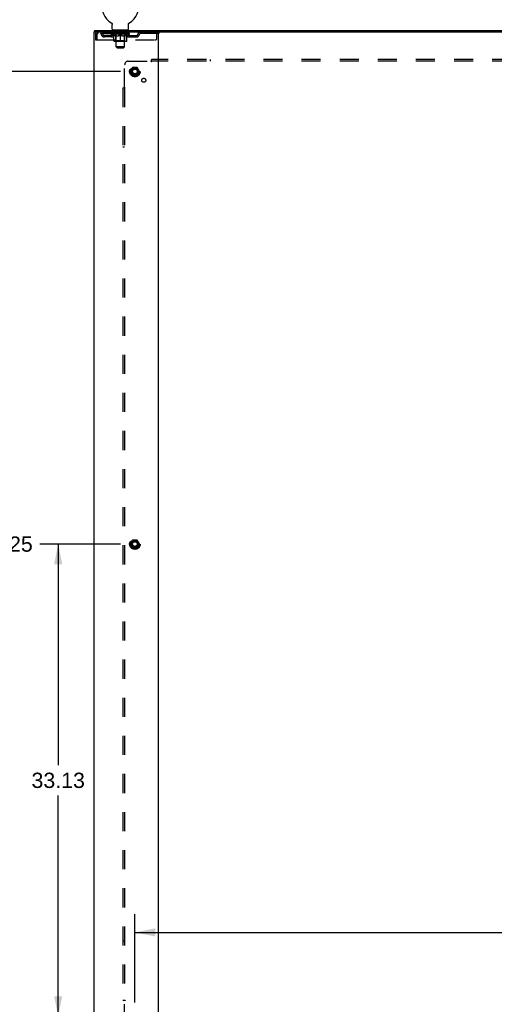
# Model space of a CAD drawing. Header units: inches. Extents: x 0 to 243, y 0 to 157.
# Tile 26 of 28: x 163 to 196, y 53 to 122. Entities that reach past the tile are written whole.
import ezdxf

# ---------------------------------------------------------------- set-up
doc = ezdxf.new("R2010")
doc.units = ezdxf.units.IN
doc.header["$LTSCALE"] = 13.357143
doc.header["$MEASUREMENT"] = 0
doc.linetypes.add('HIDDEN', pattern=[0.2, 0.1, -0.1])
doc.layers.get('0').update_dxf_attribs({"linetype": 'CONTINUOUS'})
for name, color, linetype in [('DEFAULT_2', 8, 'HIDDEN'), ('DIMENSIONS', 7, 'CONTINUOUS'), ('SUBPANEL', 7, 'CONTINUOUS')]:
    doc.layers.add(name, color=color, linetype=linetype)
doc.styles.get("Standard").update_dxf_attribs({"font": 'arial.ttf'})
doc.dimstyles.new('DIMSTYLE_1', dxfattribs={"dimtxt": 1.071429, "dimasz": 1.428571, "dimexe": 0.09, "dimexo": 0.07, "dimgap": 0.0375, "dimtad": 0, "dimtih": 1, "dimtoh": 1, "dimzin": 4, "dimdsep": 46, "dimtxsty": 'Standard', "dimblk": '_FILLED', "dimblk1": '_FILLED', "dimblk2": '_FILLED', "dimcen": 0.09, "dimadec": 3, "dimazin": 1, "dimtfac": 1, "dimtdec": 3, "dimtofl": 0, "dimtmove": 0, "dimatfit": 3, "dimldrblk": '_FILLED', "dimfxl": 0, "dimtolj": 1, "dimtzin": 4, "dimarcsym": 0})

# ---------------------------------------------------------------- blocks, each defined once
blk = doc.blocks.new('_FILLED')
at = {"color": 0, "linetype": 'ByBlock'}
blk.add_solid([(0, 0), (-1, 0.2), (-1, -0.2)], dxfattribs=at)
blk = doc.blocks.new('*D6')
at = {"layer": 'DIMENSIONS', "color": 2, "linetype": 'Continuous'}
for p, q in [((170.812, 52.754), (170.812, 58.943)), ((225.062, 52.754), (225.062, 58.943)), ((170.812, 57.657), (200.166, 57.657)), ((225.062, 57.657), (204.981, 57.657))]:
    blk.add_line(p, q, dxfattribs=at)
at = {"layer": 'DIMENSIONS', "color": 2, "linetype": 'Continuous', "xscale": 1.4285714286, "yscale": 1.4285714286, "zscale": 1.4285714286, "rotation": 180}
blk.add_blockref('_FILLED', (170.812, 57.657), dxfattribs=at)
at = {"layer": 'DIMENSIONS', "color": 2, "linetype": 'Continuous', "xscale": 1.4285714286, "yscale": 1.4285714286, "zscale": 1.4285714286}
blk.add_blockref('_FILLED', (225.062, 57.657), dxfattribs=at)
at = {"layer": 'DIMENSIONS', "color": 2, "linetype": 'Continuous', "insert": (202.574, 58.193), "char_height": 1.0714, "width": 3.74403, "attachment_point": 2, "line_spacing_factor": 0.9}
blk.add_mtext('54.25', dxfattribs=at)
blk = doc.blocks.new('*D7')
at = {"layer": 'DIMENSIONS', "color": 2, "linetype": 'Continuous'}
for p, q in [((169.812, 118.004), (160.49, 118.004)), ((161.776, 118.004), (161.776, 85.95)), ((161.776, 51.754), (161.776, 83.807)), ((169.812, 51.754), (160.49, 51.754))]:
    blk.add_line(p, q, dxfattribs=at)
at = {"layer": 'DIMENSIONS', "color": 2, "linetype": 'Continuous', "xscale": 1.4285714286, "yscale": 1.4285714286, "zscale": 1.4285714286}
for p, rotation in [((161.776, 118.004), 90), ((161.776, 51.754), 270)]:
    blk.add_blockref('_FILLED', p, dxfattribs=dict(at, rotation=rotation))
at = {"layer": 'DIMENSIONS', "color": 2, "linetype": 'Continuous', "insert": (161.776, 85.414), "char_height": 1.0714, "width": 3.74403, "attachment_point": 2, "line_spacing_factor": 0.9}
blk.add_mtext('66.25', dxfattribs=at)
blk = doc.blocks.new('*D10')
at = {"layer": 'DIMENSIONS', "color": 2, "linetype": 'Continuous'}
for p, q in [((169.812, 84.879), (164.146, 84.879)), ((165.432, 84.879), (165.432, 69.388)), ((165.432, 51.754), (165.432, 67.245)), ((169.812, 51.754), (164.146, 51.754))]:
    blk.add_line(p, q, dxfattribs=at)
at = {"layer": 'DIMENSIONS', "color": 2, "linetype": 'Continuous', "xscale": 1.4285714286, "yscale": 1.4285714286, "zscale": 1.4285714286}
for p, rotation in [((165.432, 84.879), 90), ((165.432, 51.754), 270)]:
    blk.add_blockref('_FILLED', p, dxfattribs=dict(at, rotation=rotation))
at = {"layer": 'DIMENSIONS', "color": 2, "linetype": 'Continuous', "insert": (165.432, 68.852), "char_height": 1.0714, "width": 3.74403, "attachment_point": 2, "line_spacing_factor": 0.9}
blk.add_mtext('33.13', dxfattribs=at)

msp = doc.modelspace()

# ---------------------------------------------------------------- linework, layer by layer
at = {"color": 7, "linetype": 'Continuous'}
for p, q in [((167.989, 120.879), (167.989, 120.775)), ((167.989, 120.879), (227.885, 120.879)), ((169.156, 121.417), (169.156, 121.417)), ((169.156, 121.417), (169.16, 121.414)), ((169.158, 121.415), (169.157, 121.416)), ((169.16, 121.414), (169.164, 121.411)), ((169.164, 121.411), (169.169, 121.409)), ((169.168, 121.409), (169.173, 121.406)), ((169.172, 121.406), (169.177, 121.402)), ((169.176, 121.402), (169.18, 121.399)), ((169.18, 121.399), (169.184, 121.396)), ((169.184, 121.396), (169.188, 121.392)), ((169.188, 121.392), (169.191, 121.388)), ((169.191, 121.388), (169.195, 121.384)), ((169.194, 121.385), (169.198, 121.381)), ((169.198, 121.381), (169.201, 121.377)), ((169.201, 121.377), (169.204, 121.372)), ((169.204, 121.372), (169.207, 121.368)), ((169.206, 121.368), (169.209, 121.364)), ((169.209, 121.364), (169.212, 121.359)), ((169.212, 121.359), (169.214, 121.355)), ((169.214, 121.355), (169.216, 121.35)), ((169.216, 121.35), (169.218, 121.346)), ((169.218, 121.346), (169.22, 121.341)), ((169.22, 121.341), (169.221, 121.336)), ((169.221, 121.336), (169.223, 121.331)), ((169.223, 121.331), (169.224, 121.326)), ((169.224, 121.326), (169.225, 121.321)), ((169.225, 121.321), (169.226, 121.316)), ((169.226, 121.316), (169.227, 121.311)), ((169.227, 121.311), (169.228, 121.306)), ((169.228, 121.296), (169.228, 121.292)), ((169.228, 120.978), (169.228, 121.292)), ((169.291, 120.909), (169.291, 120.879)), ((170.291, 120.909), (169.291, 120.909)), ((170.291, 120.909), (170.291, 120.879)), ((170.353, 120.978), (170.353, 121.292)), ((170.354, 121.306), (170.355, 121.311)), ((170.354, 121.301), (170.354, 121.306)), ((170.355, 121.311), (170.356, 121.316)), ((170.356, 121.316), (170.357, 121.321)), ((170.357, 121.321), (170.358, 121.326)), ((170.358, 121.326), (170.359, 121.331)), ((170.359, 121.331), (170.36, 121.336)), ((170.36, 121.336), (170.362, 121.341)), ((170.362, 121.341), (170.364, 121.346)), ((170.364, 121.346), (170.366, 121.35)), ((170.366, 121.35), (170.368, 121.355)), ((170.368, 121.355), (170.37, 121.359)), ((170.37, 121.359), (170.373, 121.364)), ((170.373, 121.364), (170.376, 121.368)), ((170.375, 121.368), (170.378, 121.372)), ((170.378, 121.372), (170.381, 121.377)), ((170.381, 121.377), (170.384, 121.381)), ((170.384, 121.381), (170.388, 121.385)), ((170.387, 121.384), (170.391, 121.388)), ((170.391, 121.388), (170.394, 121.392)), ((170.394, 121.392), (170.398, 121.396)), ((170.398, 121.396), (170.402, 121.399)), ((170.402, 121.399), (170.406, 121.402)), ((170.405, 121.402), (170.409, 121.406)), ((170.409, 121.406), (170.414, 121.409)), ((170.413, 121.409), (170.418, 121.411)), ((170.418, 121.411), (170.422, 121.414)), ((170.418, 121.411), (170.419, 121.412)), ((170.422, 121.414), (170.426, 121.417)), ((170.425, 121.416), (170.424, 121.415)), ((170.426, 121.417), (170.426, 121.417))]:
    msp.add_line(p, q, dxfattribs=at)
at = {"color": 3, "linetype": 'Continuous'}
for p, q in [((167.937, 120.775), (167.937, 48.983)), ((167.937, 120.775), (227.937, 120.775)), ((172.437, 120.775), (172.437, 48.983))]:
    msp.add_line(p, q, dxfattribs=at)
at = {"color": 7, "linetype": 'Continuous'}
for points in [[(169.228, 121.306), (169.228, 121.301), (169.228, 121.296)], [(170.353, 121.292), (170.354, 121.296), (170.354, 121.301)], [(170.353, 121.292), (170.354, 121.296), (170.354, 121.301)]]:
    msp.add_lwpolyline(points, dxfattribs=at)
for centre, radius, start, end in [((169.791, 122.537), 1.288, 299.50527, 240.49473), ((169.297, 120.978), 0.069, 180, 265), ((170.284, 120.978), 0.069, 275, 360)]:
    msp.add_arc(centre, radius, start, end, dxfattribs=at)
at = {"layer": 'DEFAULT_2', "color": 8, "linetype": 'HIDDEN'}
for p, q in [((169.163, 121.412), (169.164, 121.411)), ((169.388, 120.909), (169.388, 120.879)), ((169.426, 120.819), (169.426, 120.899)), ((169.496, 120.809), (169.436, 120.809)), ((169.491, 119.728), (169.491, 120.799)), ((170.146, 120.809), (170.086, 120.809)), ((170.091, 119.728), (170.091, 120.799)), ((170.156, 120.819), (170.156, 120.899)), ((170.194, 120.909), (170.194, 120.879)), ((168.041, 120.608), (168.041, 120.212)), ((168.041, 120.608), (168.145, 120.608)), ((168.041, 120.212), (168.145, 120.212)), ((168.145, 120.608), (168.145, 120.212)), ((168.175, 120.212), (168.175, 120.608)), ((168.175, 120.212), (172.228, 120.212)), ((168.208, 120.775), (168.208, 120.671)), ((172.478, 120.671), (168.208, 120.671)), ((168.676, 120.42), (168.676, 120.524)), ((169.159, 120.524), (168.676, 120.524)), ((169.159, 120.42), (168.676, 120.42)), ((168.926, 120.42), (168.926, 120.524)), ((169.158, 120.624), (169.158, 120.671)), ((169.317, 120.512), (169.158, 120.624)), ((170.424, 120.624), (169.158, 120.624)), ((169.167, 120.664), (169.167, 120.671)), ((169.176, 120.661), (169.176, 120.664)), ((169.176, 120.661), (170.406, 120.661)), ((169.185, 120.661), (169.185, 120.664)), ((169.186, 120.661), (169.186, 120.664)), ((169.196, 120.664), (169.196, 120.671)), ((169.212, 120.661), (169.212, 120.664)), ((169.214, 120.661), (169.214, 120.664)), ((169.243, 120.664), (169.243, 120.671)), ((169.257, 120.661), (169.257, 120.664)), ((169.26, 120.661), (169.26, 120.664)), ((169.464, 120.664), (169.263, 120.664)), ((169.306, 120.664), (169.306, 120.671)), ((169.307, 120.661), (169.307, 120.664)), ((169.308, 120.661), (169.308, 120.664)), ((169.311, 120.661), (169.311, 120.664)), ((169.317, 120.512), (169.327, 120.512)), ((169.318, 120.661), (169.318, 120.664)), ((169.318, 120.661), (169.318, 120.664)), ((169.322, 120.661), (169.322, 120.664)), ((169.325, 120.661), (169.325, 120.665)), ((169.327, 120.149), (169.327, 120.556)), ((169.329, 120.661), (169.329, 120.664)), ((169.344, 120.661), (169.344, 120.664)), ((169.353, 120.671), (169.353, 120.775)), ((169.362, 120.661), (169.362, 120.666)), ((169.362, 120.661), (169.362, 120.664)), ((170.217, 120.112), (169.365, 120.112)), ((169.382, 120.661), (169.382, 120.664)), ((169.382, 120.661), (169.382, 120.664)), ((169.384, 120.664), (169.384, 120.671)), ((169.394, 120.661), (169.394, 120.664)), ((169.398, 120.661), (169.398, 120.664)), ((169.407, 120.661), (169.407, 120.664)), ((169.418, 120.661), (169.418, 120.668)), ((169.434, 120.661), (169.434, 120.664)), ((169.437, 120.661), (169.437, 120.664)), ((169.478, 120.152), (169.438, 120.112)), ((169.464, 120.661), (169.464, 120.664)), ((169.531, 120.664), (169.469, 120.664)), ((169.47, 120.512), (169.65, 120.512)), ((169.474, 120.664), (169.474, 120.671)), ((169.478, 120.152), (169.478, 120.621)), ((170.104, 120.152), (169.478, 120.152)), ((169.481, 120.661), (169.481, 120.664)), ((169.486, 120.661), (169.486, 120.664)), ((169.492, 120.661), (169.492, 120.669)), ((169.496, 120.661), (169.496, 120.664)), ((169.507, 120.661), (169.507, 120.664)), ((169.531, 120.661), (169.531, 120.664)), ((169.606, 120.664), (169.547, 120.664)), ((169.567, 120.661), (169.567, 120.664)), ((169.574, 120.664), (169.574, 120.671)), ((169.578, 120.661), (169.578, 120.664)), ((169.58, 120.661), (169.58, 120.67)), ((169.583, 120.661), (169.583, 120.664)), ((169.591, 120.661), (169.591, 120.664)), ((169.606, 120.661), (169.606, 120.664)), ((169.686, 120.664), (169.632, 120.664)), ((169.645, 120.661), (169.645, 120.664)), ((169.677, 120.664), (169.754, 120.668)), ((169.681, 120.664), (169.681, 120.671)), ((169.682, 120.67), (169.681, 120.671)), ((169.682, 120.664), (169.682, 120.67)), ((169.682, 120.661), (169.682, 120.664)), ((169.685, 120.661), (169.685, 120.664)), ((169.686, 120.661), (169.686, 120.664)), ((169.687, 120.661), (169.687, 120.664)), ((169.722, 120.664), (169.786, 120.664)), ((169.727, 120.661), (169.727, 120.664)), ((169.733, 120.664), (169.733, 120.667)), ((169.754, 120.664), (169.754, 120.668)), ((169.77, 120.661), (169.77, 120.664)), ((169.788, 120.664), (169.788, 120.664)), ((169.788, 120.661), (169.788, 120.664)), ((169.788, 120.661), (169.788, 120.664)), ((169.791, 120.664), (169.791, 120.671)), ((169.791, 120.671), (169.905, 120.664)), ((169.791, 120.112), (169.791, 120.556)), ((169.794, 120.661), (169.794, 120.664)), ((169.794, 120.661), (169.794, 120.664)), ((169.794, 120.664), (169.794, 120.664)), ((169.812, 120.661), (169.812, 120.664)), ((169.812, 120.664), (169.86, 120.664)), ((169.854, 120.661), (169.854, 120.664)), ((169.895, 120.661), (169.895, 120.664)), ((169.895, 120.661), (169.895, 120.664)), ((169.896, 120.664), (169.95, 120.664)), ((169.897, 120.661), (169.897, 120.664)), ((169.9, 120.67), (169.901, 120.671)), ((169.9, 120.664), (169.9, 120.67)), ((169.9, 120.661), (169.9, 120.664)), ((169.901, 120.664), (169.901, 120.671)), ((169.932, 120.512), (170.112, 120.512)), ((169.937, 120.661), (169.937, 120.664)), ((169.976, 120.661), (169.976, 120.664)), ((169.976, 120.664), (170.035, 120.664)), ((169.991, 120.661), (169.991, 120.664)), ((169.999, 120.661), (169.999, 120.664)), ((170.001, 120.661), (170.001, 120.67)), ((170.004, 120.661), (170.004, 120.664)), ((170.008, 120.664), (170.008, 120.671)), ((170.015, 120.661), (170.015, 120.664)), ((170.051, 120.661), (170.051, 120.664)), ((170.051, 120.664), (170.113, 120.664)), ((170.075, 120.661), (170.075, 120.664)), ((170.086, 120.661), (170.086, 120.664)), ((170.09, 120.661), (170.09, 120.669)), ((170.096, 120.661), (170.096, 120.664)), ((170.101, 120.661), (170.101, 120.664)), ((170.104, 120.152), (170.104, 120.621)), ((170.104, 120.152), (170.144, 120.112)), ((170.108, 120.664), (170.108, 120.671)), ((170.118, 120.661), (170.118, 120.664)), ((170.118, 120.664), (170.319, 120.664)), ((170.145, 120.661), (170.145, 120.664)), ((170.148, 120.661), (170.148, 120.664)), ((170.164, 120.661), (170.164, 120.668)), ((170.175, 120.661), (170.175, 120.664)), ((170.184, 120.661), (170.184, 120.664)), ((170.188, 120.661), (170.188, 120.664)), ((170.198, 120.664), (170.198, 120.671)), ((170.199, 120.661), (170.199, 120.664)), ((170.2, 120.661), (170.2, 120.664)), ((170.22, 120.661), (170.22, 120.666)), ((170.22, 120.661), (170.22, 120.664)), ((170.228, 120.671), (170.228, 120.775)), ((170.238, 120.661), (170.238, 120.664)), ((170.253, 120.661), (170.253, 120.664)), ((170.254, 120.149), (170.254, 120.556)), ((170.254, 120.512), (170.265, 120.512)), ((170.257, 120.661), (170.257, 120.665)), ((170.26, 120.661), (170.26, 120.664)), ((170.264, 120.661), (170.264, 120.664)), ((170.264, 120.661), (170.264, 120.664)), ((170.265, 120.512), (170.424, 120.624)), ((170.271, 120.661), (170.271, 120.664)), ((170.274, 120.661), (170.274, 120.664)), ((170.275, 120.661), (170.275, 120.664)), ((170.276, 120.664), (170.276, 120.671)), ((170.322, 120.661), (170.322, 120.664)), ((170.325, 120.661), (170.325, 120.664)), ((170.339, 120.664), (170.339, 120.671)), ((170.368, 120.661), (170.368, 120.664)), ((170.37, 120.661), (170.37, 120.664)), ((170.386, 120.664), (170.386, 120.671)), ((170.396, 120.661), (170.396, 120.664)), ((170.397, 120.661), (170.397, 120.664)), ((170.406, 120.661), (170.406, 120.664)), ((170.415, 120.664), (170.415, 120.671)), ((170.423, 120.524), (170.906, 120.524)), ((170.423, 120.42), (170.906, 120.42)), ((170.424, 120.624), (170.424, 120.671)), ((170.656, 120.42), (170.656, 120.524)), ((170.906, 120.42), (170.906, 120.524)), ((171.378, 120.775), (171.378, 120.671)), ((172.353, 120.337), (172.353, 120.775)), ((172.478, 120.775), (172.478, 120.671)), ((169.56, 119.659), (169.491, 119.728)), ((170.091, 119.728), (169.491, 119.728)), ((169.56, 119.659), (170.022, 119.659)), ((170.022, 119.659), (170.091, 119.728)), ((170.649, 118.276), (170.494, 118.009)), ((170.966, 118.281), (170.658, 118.281)), ((171.13, 118.009), (170.975, 118.276)), ((170.494, 117.999), (170.649, 117.731)), ((170.966, 117.726), (170.658, 117.726)), ((170.975, 117.731), (171.13, 117.999)), ((170.649, 85.151), (170.494, 84.884)), ((170.966, 85.156), (170.658, 85.156)), ((171.13, 84.884), (170.975, 85.151)), ((170.494, 84.874), (170.649, 84.606)), ((170.966, 84.601), (170.658, 84.601)), ((170.975, 84.606), (171.13, 84.874))]:
    msp.add_line(p, q, dxfattribs=at)
for points in [[(168.208, 120.775), (168.206, 120.774), (168.203, 120.77), (168.201, 120.765), (168.199, 120.758), (168.196, 120.749), (168.194, 120.738), (168.191, 120.726), (168.189, 120.712), (168.187, 120.696), (168.184, 120.68), (168.182, 120.663), (168.18, 120.645), (168.177, 120.626), (168.175, 120.608)], [(168.208, 120.671), (168.206, 120.67), (168.203, 120.669), (168.201, 120.667), (168.199, 120.664), (168.196, 120.661), (168.194, 120.657), (168.191, 120.652), (168.189, 120.647), (168.187, 120.641), (168.184, 120.635), (168.182, 120.628), (168.18, 120.622), (168.177, 120.615), (168.175, 120.608)], [(169.477, 120.512), (169.453, 120.517), (169.428, 120.522), (169.403, 120.529), (169.378, 120.537), (169.353, 120.546), (169.327, 120.556)], [(169.327, 120.555), (169.352, 120.545), (169.376, 120.537), (169.4, 120.529), (169.423, 120.523), (169.447, 120.517), (169.47, 120.512)], [(169.791, 120.556), (169.765, 120.546), (169.739, 120.537), (169.714, 120.529), (169.689, 120.522), (169.665, 120.517), (169.64, 120.512)], [(169.65, 120.512), (169.673, 120.517), (169.696, 120.523), (169.72, 120.529), (169.743, 120.537), (169.767, 120.545), (169.791, 120.554)], [(169.942, 120.512), (169.917, 120.517), (169.892, 120.523), (169.867, 120.529), (169.842, 120.537), (169.817, 120.546), (169.791, 120.556)], [(169.791, 120.554), (169.815, 120.545), (169.839, 120.536), (169.863, 120.529), (169.886, 120.522), (169.909, 120.517), (169.932, 120.512)], [(170.254, 120.556), (170.229, 120.546), (170.203, 120.537), (170.178, 120.529), (170.154, 120.522), (170.129, 120.517), (170.105, 120.512)], [(170.112, 120.512), (170.136, 120.517), (170.159, 120.523), (170.183, 120.529), (170.206, 120.537), (170.23, 120.545), (170.254, 120.555)]]:
    msp.add_lwpolyline(points, dxfattribs=at)
for centre, radius in [((170.812, 118.004), 0.372), ((170.812, 118.004), 0.356), ((170.812, 118.004), 0.312), ((170.812, 118.004), 0.204), ((170.812, 118.004), 0.188), ((170.812, 118.004), 0.183), ((170.812, 118.004), 0.165), ((170.812, 84.879), 0.372), ((170.812, 84.879), 0.356), ((170.812, 84.879), 0.312), ((170.812, 84.879), 0.204), ((170.812, 84.879), 0.188), ((170.812, 84.879), 0.183), ((170.812, 84.879), 0.165)]:
    msp.add_circle(centre, radius, dxfattribs=at)
for centre, radius, start, end in [((169.297, 120.978), 0.069, 265, 270), ((169.416, 120.899), 0.01, 0, 90), ((169.436, 120.819), 0.01, 180, 270), ((169.481, 120.799), 0.01, 0, 90), ((170.101, 120.799), 0.01, 90, 180), ((170.146, 120.819), 0.01, 270, 360), ((170.166, 120.899), 0.01, 90, 180), ((170.284, 120.978), 0.069, 270, 275), ((168.208, 120.608), 0.167, 90, 180), ((168.208, 120.608), 0.063, 90, 180), ((168.387, 120.608), 0.167, 8.07163, 90), ((168.388, 120.608), 0.0625, 7.98631, 90), ((168.676, 120.649), 0.229, 187.98631, 270), ((168.676, 120.649), 0.125, 188.07163, 270), ((169.159, 120.649), 0.125, 270, 351.92837), ((169.159, 120.649), 0.229, 270, 352.01369), ((169.448, 120.608), 0.167, 90, 171.92837), ((169.365, 120.149), 0.0371, 180, 270), ((169.448, 120.608), 0.0625, 90, 172.01369), ((169.438, 120.621), 0.0398, 0, 90), ((170.144, 120.621), 0.0398, 90, 180), ((170.133, 120.608), 0.167, 8.07163, 90), ((170.134, 120.608), 0.0625, 7.98631, 90), ((170.423, 120.649), 0.229, 187.98631, 270), ((170.217, 120.149), 0.0371, 270, 360), ((170.423, 120.649), 0.125, 188.07163, 270), ((170.906, 120.649), 0.125, 270, 351.92837), ((170.906, 120.649), 0.229, 270, 352.01369), ((171.195, 120.608), 0.167, 90, 171.92837), ((171.194, 120.608), 0.0625, 90, 172.01369), ((172.228, 120.337), 0.125, 270, 360), ((170.658, 118.271), 0.01, 90.01235, 149.98915), ((170.966, 118.271), 0.01, 30.01204, 89.98872), ((170.503, 118.004), 0.01, 150.01268, 209.98829), ((170.658, 117.736), 0.01, 210.01204, 269.98872), ((170.966, 117.736), 0.01, 270.01235, 329.98915), ((171.121, 118.004), 0.01, 330.01268, 29.98829), ((170.658, 85.146), 0.01, 90.01235, 149.98915), ((170.966, 85.146), 0.01, 30.01204, 89.98872), ((170.503, 84.879), 0.01, 150.01268, 209.98829), ((170.658, 84.611), 0.01, 210.01204, 269.98872), ((170.966, 84.611), 0.01, 270.01235, 329.98915), ((171.121, 84.879), 0.01, 330.01268, 29.98829)]:
    msp.add_arc(centre, radius, start, end, dxfattribs=at)
for centre, major_axis, ratio, start_param, end_param in [((169.791, 120.671), (0.633, 0.007), 0.05963, 2.96643, 3.140963), ((169.138, 120.659), (0.198, 0), 0.060556, 0.430652, 1.470503), ((169.791, 120.671), (0.633, 0), 0.060556, -3.141593, -2.96706), ((169.138, 120.652), (0.198, 0.002), 0.05963, 1.376596, 1.469874), ((169.791, 120.671), (0.633, 0.013), 0.05688, 2.791345, 2.965878), ((169.114, 120.659), (0.198, 0.002), 0.05963, 0.25549, 1.295341), ((169.182, 120.659), (0.198, -0.002), 0.05963, 0.605815, 1.645666), ((169.791, 120.671), (0.633, -0.007), 0.05963, -2.96643, -2.791898), ((169.182, 120.652), (0.198, 0), 0.060556, 1.551758, 1.645036), ((169.114, 120.652), (0.198, 0.004), 0.05688, 1.20151, 1.294789), ((169.183, 120.654), (0.164, 0.002), 0.05963, 1.065228, 1.614276), ((169.164, 120.654), (0.164, 0.003), 0.05688, 0.890143, 1.43919), ((169.221, 120.654), (0.164, 0), 0.060556, 1.240391, 1.789438), ((169.791, 120.671), (0.633, 0.019), 0.052395, 2.616403, 2.790936), ((169.11, 120.659), (0.198, 0.004), 0.05688, 0.080405, 1.120256), ((169.245, 120.659), (0.198, -0.004), 0.05688, 0.7809, 1.820751), ((169.791, 120.671), (0.633, -0.013), 0.05688, -2.791345, -2.616812), ((169.245, 120.652), (0.198, -0.002), 0.05963, 1.72692, 1.820198), ((169.11, 120.652), (0.198, 0.006), 0.052395, 1.026568, 1.119847), ((169.163, 120.654), (0.164, 0.005), 0.052395, 0.715201, 1.264248), ((169.277, 120.654), (0.164, -0.002), 0.05963, 1.415553, 1.9646), ((169.791, 120.671), (0.633, 0.025), 0.046319, 2.441654, 2.616187), ((169.324, 120.659), (0.198, -0.006), 0.052395, 0.955842, 1.995693), ((169.791, 120.671), (0.633, -0.019), 0.052395, -2.616403, -2.44187), ((169.127, 120.659), (0.198, 0.006), 0.052395, -0.094537, 0.945314), ((169.324, 120.652), (0.198, -0.004), 0.05688, 1.902006, 1.995284), ((169.127, 120.652), (0.198, 0.008), 0.046319, 0.851819, 0.945098), ((169.181, 120.654), (0.164, 0.006), 0.046319, 0.540452, 1.089499), ((169.348, 120.654), (0.164, -0.003), 0.05688, 1.590638, 2.139686), ((169.791, 120.671), (0.633, 0.029), 0.038841, 2.267123, 2.441656), ((169.417, 120.659), (0.198, -0.008), 0.046319, 1.130591, 2.170442), ((169.164, 120.659), (0.198, 0.008), 0.046319, -0.269286, 0.770565), ((169.791, 120.671), (0.633, -0.025), 0.046319, -2.441654, -2.267121), ((169.417, 120.652), (0.198, -0.006), 0.052395, 2.076947, 2.170226), ((169.164, 120.652), (0.198, 0.009), 0.038841, 0.677289, 0.770567), ((169.218, 120.654), (0.164, 0.008), 0.038841, 0.365921, 0.914969), ((169.433, 120.654), (0.164, -0.005), 0.052395, 1.76558, 2.314627), ((169.791, 120.671), (0.633, 0.033), 0.030195, 2.09281, 2.267343), ((169.522, 120.659), (0.198, -0.009), 0.038841, 1.305122, 2.344973), ((169.22, 120.659), (0.198, 0.009), 0.038841, -0.443817, 0.596034), ((169.791, 120.671), (0.633, -0.029), 0.038841, -2.267123, -2.092591), ((169.522, 120.652), (0.198, -0.008), 0.046319, 2.251696, 2.344975), ((169.22, 120.652), (0.198, 0.01), 0.030195, 0.502975, 0.596254), ((169.273, 120.654), (0.164, 0.009), 0.030195, 0.191608, 0.740655), ((169.528, 120.654), (0.164, -0.006), 0.046319, 1.940329, 2.489376), ((169.294, 120.659), (0.198, 0.01), 0.030195, -0.61813, 0.421721), ((169.791, 120.671), (0.633, 0.036), 0.020645, 1.918687, 2.09322), ((169.635, 120.659), (0.198, -0.01), 0.030195, 1.479435, 2.519286), ((169.791, 120.671), (0.633, -0.033), 0.030195, -2.09281, -1.918277), ((169.635, 120.652), (0.198, -0.009), 0.038841, 2.426227, 2.519505), ((169.294, 120.652), (0.198, 0.011), 0.020645, 0.328852, 0.422131), ((169.343, 120.654), (0.164, 0.009), 0.020645, 0.017485, 0.566532), ((169.632, 120.654), (0.164, -0.008), 0.038841, 2.11486, 2.663907), ((169.382, 120.659), (0.198, 0.011), 0.020645, -0.792253, 0.247598), ((169.791, 120.671), (0.633, 0.038), 0.010478, 1.744704, 1.919237), ((169.753, 120.659), (0.198, -0.011), 0.020645, 1.653558, 2.693409), ((169.791, 120.671), (0.633, -0.036), 0.020645, -1.918687, -1.744154), ((169.753, 120.652), (0.198, -0.01), 0.030195, 2.60054, 2.693819), ((169.382, 120.652), (0.198, 0.012), 0.010478, 0.154869, 0.248148), ((169.426, 120.654), (0.164, 0.01), 0.010478, 6.126688, 6.675735), ((169.74, 120.654), (0.164, -0.009), 0.030195, 2.289173, 2.83822), ((169.483, 120.659), (0.198, 0.012), 0.010478, -0.966236, -0.000846), ((169.872, 120.659), (0.198, -0.012), 0.010478, 1.827541, 2.867392), ((169.791, 120.671), (0.633, -0.038), 0.010478, -1.744704, -1.570171), ((169.872, 120.652), (0.198, -0.011), 0.020645, 2.774664, 2.867942), ((169.85, 120.654), (0.164, -0.009), 0.020645, 2.463296, 3.012344), ((169.71, 120.659), (0.198, 0.012), 0.010478, 0.274201, 1.314052), ((169.624, 120.654), (0.164, 0.01), 0.010478, -0.000298, 0.504314), ((169.594, 120.652), (0.198, 0.012), 0.010478, 0.192946, 0.399283), ((169.791, 120.671), (0.633, 0.038), 0.010478, -1.578586, -1.396888), ((169.988, 120.652), (0.198, -0.012), 0.010478, 2.948646, 3.041925), ((169.958, 120.654), (0.164, -0.01), 0.010478, 2.637279, 3.142076), ((169.829, 120.659), (0.198, 0.011), 0.020645, 0.448184, 1.488034), ((169.732, 120.654), (0.164, 0.009), 0.020645, 0.129249, 0.678296), ((169.71, 120.652), (0.198, 0.011), 0.020645, 0.273651, 0.366929), ((170.099, 120.659), (0.198, -0.012), 0.010478, -3.140747, -2.175357), ((169.791, 120.671), (0.633, 0.036), 0.020645, -1.397439, -1.222906), ((169.791, 120.671), (0.633, -0.038), 0.010478, 1.222355, 1.396888), ((169.947, 120.659), (0.198, 0.01), 0.030195, 0.622307, 1.662158), ((169.842, 120.654), (0.164, 0.009), 0.030195, 0.303372, 0.852419), ((170.156, 120.654), (0.164, -0.01), 0.010478, 2.749043, 3.29809), ((170.2, 120.659), (0.198, -0.011), 0.020645, 2.893995, 3.933846), ((169.829, 120.652), (0.198, 0.01), 0.030195, 0.447774, 0.541052), ((170.2, 120.652), (0.198, -0.012), 0.010478, 2.893445, 2.986723), ((170.06, 120.659), (0.198, 0.009), 0.038841, 0.79662, 1.836471), ((169.791, 120.671), (0.633, 0.033), 0.030195, -1.223315, -1.048783), ((169.791, 120.671), (0.633, -0.036), 0.020645, 1.048373, 1.222906), ((169.95, 120.654), (0.164, 0.008), 0.038841, 0.477686, 1.026733), ((170.239, 120.654), (0.164, -0.009), 0.020645, 2.57506, 3.124108), ((170.288, 120.659), (0.198, -0.01), 0.030195, 2.719872, 3.759723), ((170.165, 120.659), (0.198, 0.008), 0.046319, 0.971151, 2.011002), ((169.947, 120.652), (0.198, 0.009), 0.038841, 0.622087, 0.715366), ((170.288, 120.652), (0.198, -0.011), 0.020645, 2.719462, 2.812741), ((169.791, 120.671), (0.633, 0.029), 0.038841, -1.049002, -0.874469), ((169.791, 120.671), (0.633, -0.033), 0.030195, 0.87425, 1.048783), ((170.054, 120.654), (0.164, 0.006), 0.046319, 0.652216, 1.201263), ((170.258, 120.659), (0.198, 0.006), 0.052395, 1.1459, 2.185751), ((170.309, 120.654), (0.164, -0.009), 0.030195, 2.400937, 2.949985), ((170.362, 120.659), (0.198, -0.009), 0.038841, 2.545558, 3.585409), ((170.149, 120.654), (0.164, 0.005), 0.052395, 0.826965, 1.376012), ((170.06, 120.652), (0.198, 0.008), 0.046319, 0.796618, 0.889896), ((170.362, 120.652), (0.198, -0.01), 0.030195, 2.545339, 2.638617), ((170.337, 120.659), (0.198, 0.004), 0.05688, 1.320842, 2.360692), ((169.791, 120.671), (0.633, 0.025), 0.046319, -0.874471, -0.699939), ((169.791, 120.671), (0.633, -0.029), 0.038841, 0.699936, 0.874469), ((170.418, 120.659), (0.198, -0.008), 0.046319, 2.371028, 3.410879), ((170.364, 120.654), (0.164, -0.008), 0.038841, 2.226624, 2.775671), ((170.4, 120.659), (0.198, 0.002), 0.05963, 1.495927, 2.535778), ((170.234, 120.654), (0.164, 0.003), 0.05688, 1.001907, 1.550954), ((170.455, 120.659), (0.198, -0.006), 0.052395, 2.196279, 3.23613), ((170.165, 120.652), (0.198, 0.006), 0.052395, 0.971367, 1.064645), ((170.401, 120.654), (0.164, -0.006), 0.046319, 2.052093, 2.601141), ((170.444, 120.659), (0.198, 0), 0.060556, 1.671089, 2.71094), ((170.418, 120.652), (0.198, -0.009), 0.038841, 2.371026, 2.464304), ((170.472, 120.659), (0.198, -0.004), 0.05688, 2.021337, 3.061188), ((169.791, 120.671), (0.633, 0.019), 0.052395, -0.699723, -0.52519), ((169.791, 120.671), (0.633, -0.025), 0.046319, 0.525406, 0.699939), ((170.468, 120.659), (0.198, -0.002), 0.05963, 1.846251, 2.886102), ((170.305, 120.654), (0.164, 0.002), 0.05963, 1.176993, 1.72604), ((170.419, 120.654), (0.164, -0.005), 0.052395, 1.877344, 2.426392), ((170.361, 120.654), (0.164, 0), 0.060556, 1.352155, 1.901202), ((170.418, 120.654), (0.164, -0.003), 0.05688, 1.702402, 2.25145), ((170.399, 120.654), (0.164, -0.002), 0.05963, 1.527317, 2.076364), ((170.258, 120.652), (0.198, 0.004), 0.05688, 1.146309, 1.239587), ((170.455, 120.652), (0.198, -0.008), 0.046319, 2.196495, 2.289773), ((169.791, 120.671), (0.633, 0.013), 0.05688, -0.524781, -0.350248), ((169.791, 120.671), (0.633, -0.019), 0.052395, 0.350657, 0.52519), ((170.337, 120.652), (0.198, 0.002), 0.05963, 1.321394, 1.414673), ((170.472, 120.652), (0.198, -0.006), 0.052395, 2.021746, 2.115024), ((169.791, 120.671), (0.633, 0.007), 0.05963, -0.349695, -0.175162), ((169.791, 120.671), (0.633, -0.013), 0.05688, 0.175715, 0.350248), ((170.4, 120.652), (0.198, 0), 0.060556, 1.496556, 1.589835), ((170.468, 120.652), (0.198, -0.004), 0.05688, 1.846804, 1.940083), ((170.444, 120.652), (0.198, -0.002), 0.05963, 1.671719, 1.764997), ((169.791, 120.671), (0.633, 0), 0.060556, -0.174533, 0), ((169.791, 120.671), (0.633, -0.007), 0.05963, 0.000629, 0.175162)]:
    msp.add_ellipse(centre, major_axis=major_axis, ratio=ratio, start_param=start_param, end_param=end_param, dxfattribs=at)
at = {"layer": 'SUBPANEL', "color": 8, "linetype": 'HIDDEN'}
for p, q in [((170.343, 118.722), (171.933, 118.722)), ((171.951, 118.741), (171.945, 118.735)), ((171.968, 118.681), (171.968, 118.847)), ((223.906, 118.847), (171.968, 118.847)), ((223.906, 118.722), (171.968, 118.722)), ((176.093, 118.847), (176.093, 118.722)), ((170.093, 116.883), (170.093, 118.472)), ((169.968, 116.847), (169.968, 52.91)), ((169.968, 116.847), (170.134, 116.847)), ((170.093, 116.847), (170.093, 52.91)), ((169.968, 112.722), (170.093, 112.722)), ((170.093, 57.035), (169.968, 57.035)), ((169.968, 52.91), (170.134, 52.91)), ((170.075, 52.893), (170.081, 52.886)), ((170.093, 51.285), (170.093, 52.874))]:
    msp.add_line(p, q, dxfattribs=at)
for points in [[(171.945, 118.735), (171.943, 118.733), (171.941, 118.731), (171.939, 118.729), (171.937, 118.727), (171.936, 118.725), (171.934, 118.724), (171.933, 118.722)], [(171.946, 118.703), (171.943, 118.708), (171.942, 118.71), (171.94, 118.712), (171.939, 118.715), (171.937, 118.717), (171.936, 118.719), (171.934, 118.721), (171.933, 118.722)], [(171.968, 118.761), (171.967, 118.759), (171.965, 118.757), (171.963, 118.755), (171.962, 118.753), (171.96, 118.751), (171.959, 118.749), (171.957, 118.747), (171.956, 118.746), (171.954, 118.744), (171.953, 118.743), (171.951, 118.741)], [(171.968, 118.681), (171.966, 118.682), (171.965, 118.683), (171.963, 118.684), (171.961, 118.685), (171.96, 118.686), (171.958, 118.687), (171.957, 118.688), (171.955, 118.69), (171.954, 118.691), (171.952, 118.693), (171.951, 118.695), (171.95, 118.697), (171.948, 118.699), (171.947, 118.701), (171.946, 118.703)], [(170.055, 116.847), (170.057, 116.849), (170.059, 116.851), (170.061, 116.852), (170.063, 116.854), (170.065, 116.855), (170.067, 116.857), (170.068, 116.858), (170.07, 116.86), (170.072, 116.861), (170.073, 116.863), (170.075, 116.864)], [(170.075, 116.864), (170.081, 116.871), (170.083, 116.873), (170.085, 116.875), (170.087, 116.876), (170.088, 116.878), (170.09, 116.88), (170.092, 116.881), (170.093, 116.883)], [(170.108, 116.873), (170.106, 116.874), (170.103, 116.875), (170.101, 116.877), (170.099, 116.878), (170.097, 116.88), (170.095, 116.881), (170.093, 116.883)], [(170.134, 116.847), (170.133, 116.849), (170.133, 116.851), (170.132, 116.853), (170.131, 116.854), (170.13, 116.856), (170.129, 116.857), (170.127, 116.859), (170.126, 116.86), (170.124, 116.862), (170.122, 116.863), (170.121, 116.864), (170.119, 116.866), (170.117, 116.867), (170.115, 116.868), (170.113, 116.87), (170.108, 116.873)], [(170.055, 52.91), (170.057, 52.908), (170.059, 52.907), (170.061, 52.905), (170.063, 52.903), (170.065, 52.902), (170.067, 52.9), (170.068, 52.899), (170.07, 52.897), (170.072, 52.896), (170.073, 52.894), (170.075, 52.893)], [(170.081, 52.886), (170.083, 52.884), (170.085, 52.883), (170.087, 52.881), (170.088, 52.879), (170.09, 52.877), (170.092, 52.876), (170.093, 52.874)], [(170.113, 52.887), (170.108, 52.885), (170.106, 52.883), (170.103, 52.882), (170.101, 52.88), (170.099, 52.879), (170.097, 52.877), (170.095, 52.876), (170.093, 52.874)], [(170.134, 52.91), (170.133, 52.908), (170.133, 52.906), (170.132, 52.905), (170.131, 52.903), (170.13, 52.902), (170.129, 52.9), (170.127, 52.898), (170.126, 52.897), (170.124, 52.895), (170.122, 52.894), (170.121, 52.893), (170.119, 52.891), (170.117, 52.89), (170.115, 52.889), (170.113, 52.887)]]:
    msp.add_lwpolyline(points, dxfattribs=at)
for centre, radius in [((170.812, 118.004), 0.25), ((171.431, 117.385), 0.141), ((170.812, 84.879), 0.25)]:
    msp.add_circle(centre, radius, dxfattribs=at)
msp.add_arc((170.343, 118.472), 0.25, 90, 180, dxfattribs=at)

# ---------------------------------------------------------------- dimensions: what is measured, and where the dimension line sits
at = {"layer": 'DIMENSIONS', "color": 2, "linetype": 'Continuous'}
for base, p1, p2, angle, picture, middle in [((161.776, 118.004), (169.882, 51.754), (169.882, 118.004), 90, '*D7', (161.772, 84.873)), ((165.432092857, 51.753595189), (169.881985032, 84.878595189), (169.881985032, 51.753595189), 270, '*D10', (165.429819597, 68.310121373)), ((170.812, 57.657), (225.062, 52.684), (170.812, 52.684), 180, '*D6', (202.573, 57.651))]:
    dim = msp.add_linear_dim(base=base, p1=p1, p2=p2, angle=angle, dimstyle='DIMSTYLE_1', dxfattribs=at)
    dim.commit()
    dim.dimension.update_dxf_attribs({"geometry": picture, "text_midpoint": middle, "dimtype": 160})

doc.saveas('drawing.dxf')
